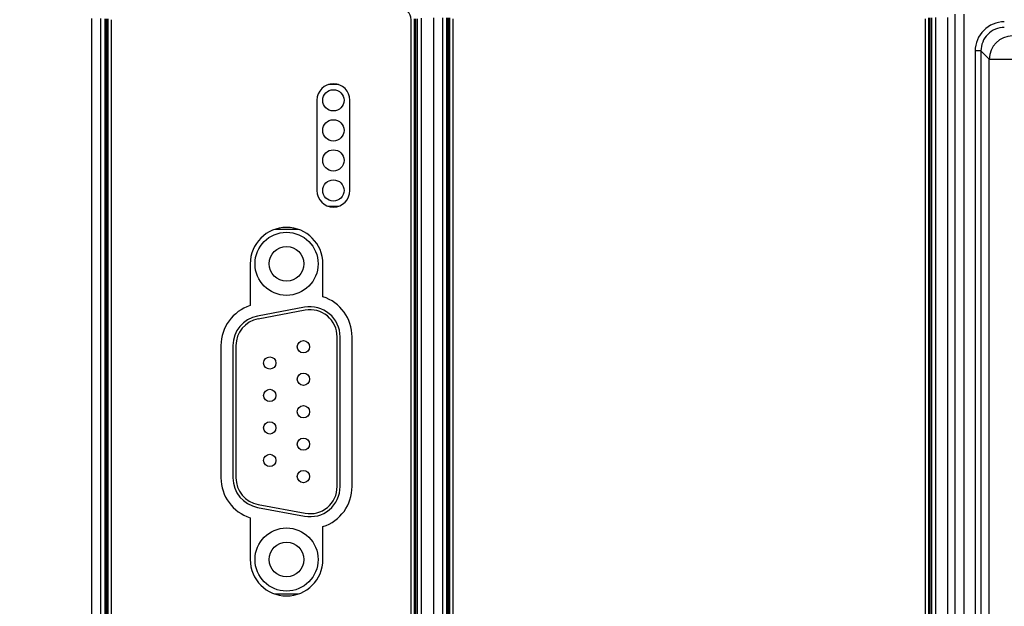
# Model space of a CAD drawing. Header units: inches. Extents: x 0 to 34, y 0 to 22.
# Tile 13 of 70: x 7 to 10.3, y 15.7 to 17.7. Entities that reach past the tile are written whole.
import ezdxf

# ---------------------------------------------------------------- set-up
doc = ezdxf.new("R2010")
doc.units = ezdxf.units.IN
doc.header["$LTSCALE"] = 1.87
doc.header["$MEASUREMENT"] = 0
doc.layers.get('0').update_dxf_attribs({"linetype": 'CONTINUOUS'})
doc.layers.add('DIMENSIONS', color=7, linetype='CONTINUOUS')
doc.styles.get("Standard").update_dxf_attribs({"font": 'txt', "width": 0.8})
doc.dimstyles.new('DIMSTYLE_1', dxfattribs={"dimtxt": 0.125, "dimasz": 0.18, "dimexe": 0.18, "dimexo": 0.0625, "dimgap": 0.09, "dimtad": 0, "dimtih": 1, "dimtoh": 1, "dimdec": 3, "dimzin": 4, "dimdsep": 46, "dimtxsty": 'STANDARD', "dimblk": '_FILLED', "dimblk1": '_FILLED', "dimblk2": '_FILLED', "dimcen": 0.09, "dimadec": 0, "dimazin": 0, "dimtp": 0.01, "dimtm": 0.01, "dimtfac": 1, "dimtdec": 3, "dimtofl": 0, "dimtmove": 0, "dimatfit": 3, "dimldrblk": '_FILLED', "dimfxl": 1, "dimtolj": 1, "dimtzin": 4, "dimarcsym": 0})

# ---------------------------------------------------------------- blocks, each defined once
blk = doc.blocks.new('*D9')
at = {"layer": 'DIMENSIONS', "color": 2, "linetype": 'CONTINUOUS'}
blk.add_line((11.2141, 16.1232), (11.2141, 18.4721), dxfattribs=at)
at = {"layer": 'DIMENSIONS', "color": 2, "linetype": 'CONTINUOUS', "insert": (11.1516, 18.5346), "char_height": 0.125, "width": 1.425, "attachment_point": 1, "rotation": 90, "line_spacing_factor": 0.9}
blk.add_mtext('3.950{\\Ftxt.shx;\\W1.000000;\\H0.125000; }[100.33]', dxfattribs=at)
blk = doc.blocks.new('_FILLED')
at = {"color": 0, "linetype": 'BYBLOCK'}
blk.add_solid([(0, 0), (-1, 0.174), (-1, -0.174)], dxfattribs=at)
blk = doc.blocks.new('*D11')
at = {"layer": 'DIMENSIONS', "color": 2, "linetype": 'CONTINUOUS'}
blk.add_line((13.0741, 16.1232), (13.0741, 18.4721), dxfattribs=at)
at = {"layer": 'DIMENSIONS', "color": 2, "linetype": 'CONTINUOUS', "insert": (13.0116, 18.5346), "char_height": 0.125, "width": 1.425, "attachment_point": 1, "rotation": 90, "line_spacing_factor": 0.9}
blk.add_mtext('5.810{\\Ftxt.shx;\\W1.000000;\\H0.125000; }[147.57]', dxfattribs=at)
blk = doc.blocks.new('*D22')
at = {"layer": 'DIMENSIONS', "color": 2, "linetype": 'CONTINUOUS'}
blk.add_line((7.3016, 14.3311), (6.5766, 14.3311), dxfattribs=at)
at = {"layer": 'DIMENSIONS', "color": 2, "linetype": 'CONTINUOUS', "insert": (6.5141, 14.3936), "char_height": 0.125, "width": 1.325, "attachment_point": 3, "line_spacing_factor": 0.9}
blk.add_mtext('3.454{\\Ftxt.shx;\\W1.000000;\\H0.125000; }[87.72]', dxfattribs=at)

msp = doc.modelspace()

# ---------------------------------------------------------------- linework, layer by layer
at = {"color": 7, "linetype": 'CONTINUOUS'}
for p, q in [((8.4019, 17.6722), (8.4019, 14.4286)), ((8.4319, 17.6722), (8.4319, 14.4286)), ((10.0755, 14.428), (10.0755, 17.6728)), ((10.1148, 14.428), (10.1148, 17.6728)), ((10.1384, 17.6846), (10.1384, 14.4162)), ((10.1684, 17.6846), (10.1684, 14.4162)), ((7.2641, 17.6697), (7.2641, 14.4311)), ((7.2941, 17.6697), (7.2941, 14.4311)), ((7.3089, 14.432), (7.3089, 17.6688)), ((7.3138, 14.432), (7.3138, 17.6688)), ((7.3142, 14.432), (7.3142, 17.6688)), ((7.3191, 14.432), (7.3191, 17.6688)), ((7.3287, 17.6656), (7.3287, 14.4352)), ((8.3279, 14.4352), (8.3279, 17.6656)), ((8.3375, 17.6688), (8.3375, 14.432)), ((8.3425, 17.6688), (8.3425, 14.432)), ((8.3428, 17.6688), (8.3428, 14.432)), ((8.3477, 17.6688), (8.3477, 14.432)), ((8.3626, 14.4305), (8.3626, 17.6703)), ((8.4468, 14.4294), (8.4468, 17.6714)), ((8.4517, 14.4294), (8.4517, 17.6714)), ((8.4521, 14.4294), (8.4521, 17.6714)), ((8.457, 14.4294), (8.457, 17.6714)), ((8.4666, 17.6682), (8.4666, 14.4326)), ((10.0408, 14.4326), (10.0408, 17.6682)), ((10.0504, 17.6714), (10.0504, 14.4294)), ((10.0554, 17.6714), (10.0554, 14.4294)), ((10.0557, 17.6714), (10.0557, 14.4294)), ((10.0606, 17.6714), (10.0606, 14.4294)), ((10.2062, 17.5616), (10.2062, 14.5392)), ((10.2252, 17.5616), (10.2062, 17.5616)), ((10.2252, 17.5616), (10.2252, 14.5392)), ((10.253, 17.5338), (10.2252, 17.5616)), ((10.253, 14.567), (10.253, 17.5338)), ((10.253, 17.5338), (10.8975, 17.5338)), ((8.0857, 17.45), (8.0525, 17.45)), ((8.014, 17.3974), (8.014, 17.0974)), ((8.1242, 17.0974), (8.1242, 17.3974)), ((8.0525, 17.0448), (8.0856, 17.0448)), ((7.9525, 16.9679), (7.8736, 16.9679)), ((7.7919, 16.8534), (7.7919, 16.7144)), ((8.0342, 16.7437), (8.0342, 16.8534)), ((7.9733, 16.7089), (7.8163, 16.6797)), ((7.9751, 16.6991), (7.8181, 16.6698)), ((8.0816, 16.1122), (8.0816, 16.6106)), ((8.0916, 16.1122), (8.0916, 16.6106)), ((8.1313, 16.1122), (8.1313, 16.6106)), ((7.6948, 16.5813), (7.6948, 16.1414)), ((7.7346, 16.5814), (7.7346, 16.1414)), ((7.7446, 16.5814), (7.7446, 16.1414)), ((7.8163, 16.0431), (7.9733, 16.0139)), ((7.8181, 16.053), (7.9751, 16.0237)), ((7.7919, 16.0084), (7.7919, 15.8694)), ((8.0342, 15.8694), (8.0342, 15.9791)), ((7.8735, 15.7549), (7.9526, 15.7549))]:
    msp.add_line(p, q, dxfattribs=at)
for centre, radius in [((8.0691, 17.3974), 0.0354), ((8.0691, 17.2974), 0.0354), ((8.0691, 17.1974), 0.0354), ((8.0691, 17.0974), 0.0354), ((7.9131, 16.8534), 0.105), ((7.9131, 16.8534), 0.0576), ((7.9691, 16.5774), 0.0204), ((7.8571, 16.5234), 0.0204), ((7.9691, 16.4694), 0.0204), ((7.8571, 16.4154), 0.0204), ((7.9691, 16.3614), 0.0204), ((7.8571, 16.3074), 0.0204), ((7.9691, 16.2534), 0.0204), ((7.8571, 16.1994), 0.0204), ((7.9691, 16.1454), 0.0204), ((7.9131, 15.8694), 0.105), ((7.9131, 15.8694), 0.0576)]:
    msp.add_circle(centre, radius, dxfattribs=at)
for centre, radius, start, end in [((8.2885, 17.6656), 0.0394, 360, 90), ((10.3032, 17.5616), 0.097, 89.9969, 180.0031), ((10.3032, 17.5616), 0.078, 89.9906, 180.0094), ((10.331, 17.5337), 0.078, 90.0212, 179.9788), ((8.0691, 17.3974), 0.0551, 360, 180), ((8.0691, 17.0974), 0.0551, 180, 360), ((7.9131, 16.8534), 0.1211, 360, 180), ((7.9916, 16.6106), 0.1397, 360, 72.2494), ((7.8345, 16.5813), 0.1397, 107.7506, 180), ((7.9916, 16.6106), 0.1, 0, 100.5475), ((7.9916, 16.6106), 0.09, 0, 100.5475), ((7.8346, 16.5814), 0.1, 100.5475, 180), ((7.8346, 16.5814), 0.09, 100.5475, 180), ((7.8345, 16.1414), 0.1397, 180, 252.2494), ((7.8346, 16.1414), 0.1, 180, 259.4525), ((7.8346, 16.1414), 0.09, 180, 259.4525), ((7.9916, 16.1122), 0.1, 259.4525, 360), ((7.9916, 16.1122), 0.09, 259.4525, 360), ((7.9916, 16.1122), 0.1397, 287.7506, 360), ((7.9131, 15.8694), 0.1211, 180, 360)]:
    msp.add_arc(centre, radius, start, end, dxfattribs=at)

# ---------------------------------------------------------------- dimensions: what is measured, and where the dimension line sits
at = {"layer": 'DIMENSIONS', "color": 2, "linetype": 'CONTINUOUS'}
for feature_location, offset, dtype, origin, picture, middle in [((11.2141, 16.1232), (0, 2.3489), 1, (7.2641, 17.6697), '*D9', (11.2141, 19.2471)), ((13.0741, 16.1232), (0, 2.3489), 1, (7.2641, 16.0607), '*D11', (13.0741, 19.2471)), ((7.30155, 14.33111), (-0.725, 0), 0, (7.36405, 17.78464), '*D22', (5.55156, 14.33111))]:
    dim = msp.add_ordinate_dim(feature_location=feature_location, offset=offset, dtype=dtype, origin=origin, dimstyle='DIMSTYLE_1', dxfattribs=at)
    dim.commit()
    dim.dimension.update_dxf_attribs({"geometry": picture, "text_midpoint": middle})

doc.saveas('drawing.dxf')
